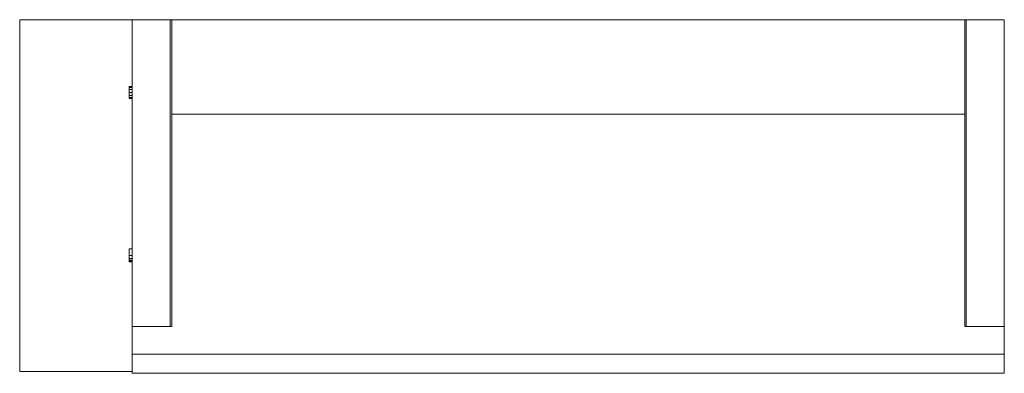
# Model space of a CAD drawing. Header units: millimetres. Extents: x -346 to 275, y -223 to 0.
import ezdxf

# ---------------------------------------------------------------- set-up
doc = ezdxf.new("R2010")
doc.units = ezdxf.units.MM

# ---------------------------------------------------------------- blocks, each defined once
blk = doc.blocks.new('RSen_55_ME_FB_fan coils ducted - 2 pipes_jaga - babw0_05505522-bf-20 - concealed wall mounted - 2-pipe_jaga_briza 22_lxhxd 550x545x222 mm-282205-top')
at = {"lineweight": 18}
for p, q in [((-277, -42.36), (-277, -42.05)), ((-277, -42.05), (-275, -42.05)), ((-277, -42.78), (-277, -42.36)), ((-275, -42.36), (-277, -42.36)), ((-277, -44.03), (-277, -42.78)), ((-275, -42.78), (-277, -42.78)), ((-277, -45.86), (-277, -44.03)), ((-275, -44.03), (-277, -44.03)), ((-277, -47.8), (-277, -45.86)), ((-275, -45.86), (-277, -45.86)), ((-277, -49.1), (-277, -47.8)), ((-275, -47.8), (-277, -47.8)), ((-277, -49.59), (-277, -49.1)), ((-275, -49.1), (-277, -49.1)), ((-277, -49.74), (-277, -49.59)), ((-275, -49.59), (-277, -49.59)), ((-275, -49.74), (-277, -49.74)), ((-277, -148.75), (-277, -144.51)), ((-275, -144.51), (-277, -144.51)), ((-277, -150.72), (-277, -148.75)), ((-275, -148.75), (-277, -148.75)), ((-277, -151.8), (-277, -150.72)), ((-275, -150.72), (-277, -150.72)), ((-277, -152.2), (-277, -151.8)), ((-275, -151.8), (-277, -151.8)), ((-277, -152.81), (-277, -152.2)), ((-275, -152.2), (-277, -152.2)), ((-275, -152.81), (-277, -152.81))]:
    blk.add_line(p, q, dxfattribs=at)
blk = doc.blocks.new('RSen_56_ME_FB_SOg - briza 22 - concealed wall mounted - SH_jaga - standard-286736-top')
at = {"lineweight": 18}
for p, q in [((-346, 0), (-275, 0)), ((-346, 0), (-346, -222)), ((-275, -193.51), (-275, 0)), ((-250, 0), (-275, 0)), ((-251, -193.51), (-251, 0)), ((-250, 0), (-251, 0)), ((-250, 0), (250, 0)), ((-250, 0), (-250, -193.51)), ((-250, 0), (-250, -193.51)), ((250, -193.51), (250, 0)), ((251, 0), (250, 0)), ((251, -193.51), (251, 0)), ((275, 0), (251, 0)), ((251, 0), (251, -193.51)), ((275, 0), (275, -193.51)), ((-250, -193.51), (-250, -59.52)), ((250, -59.52), (-250, -59.52)), ((250, -59.52), (250, -193.51)), ((-275, -193.51), (-275, -210.94)), ((-250, -193.51), (-275, -193.51)), ((-250, -193.51), (-275, -193.51)), ((-250, -193.51), (-251, -193.51)), ((275, -193.51), (250, -193.51)), ((251, -193.51), (250, -193.51)), ((275, -193.51), (251, -193.51)), ((275, -210.94), (275, -193.51)), ((-275, -210.94), (275, -210.94)), ((-275, -223.07), (-275, -210.94)), ((275, -210.94), (275, -223.07)), ((-275, -222), (-346, -222)), ((275, -223.07), (-275, -223.07))]:
    blk.add_line(p, q, dxfattribs=at)

msp = doc.modelspace()

# ---------------------------------------------------------------- block references
at = {"lineweight": 18}
for name in ['RSen_56_ME_FB_SOg - briza 22 - concealed wall mounted - SH_jaga - standard-286736-top', 'RSen_55_ME_FB_fan coils ducted - 2 pipes_jaga - babw0_05505522-bf-20 - concealed wall mounted - 2-pipe_jaga_briza 22_lxhxd 550x545x222 mm-282205-top']:
    msp.add_blockref(name, (0, 0), dxfattribs=at)

doc.saveas('drawing.dxf')
